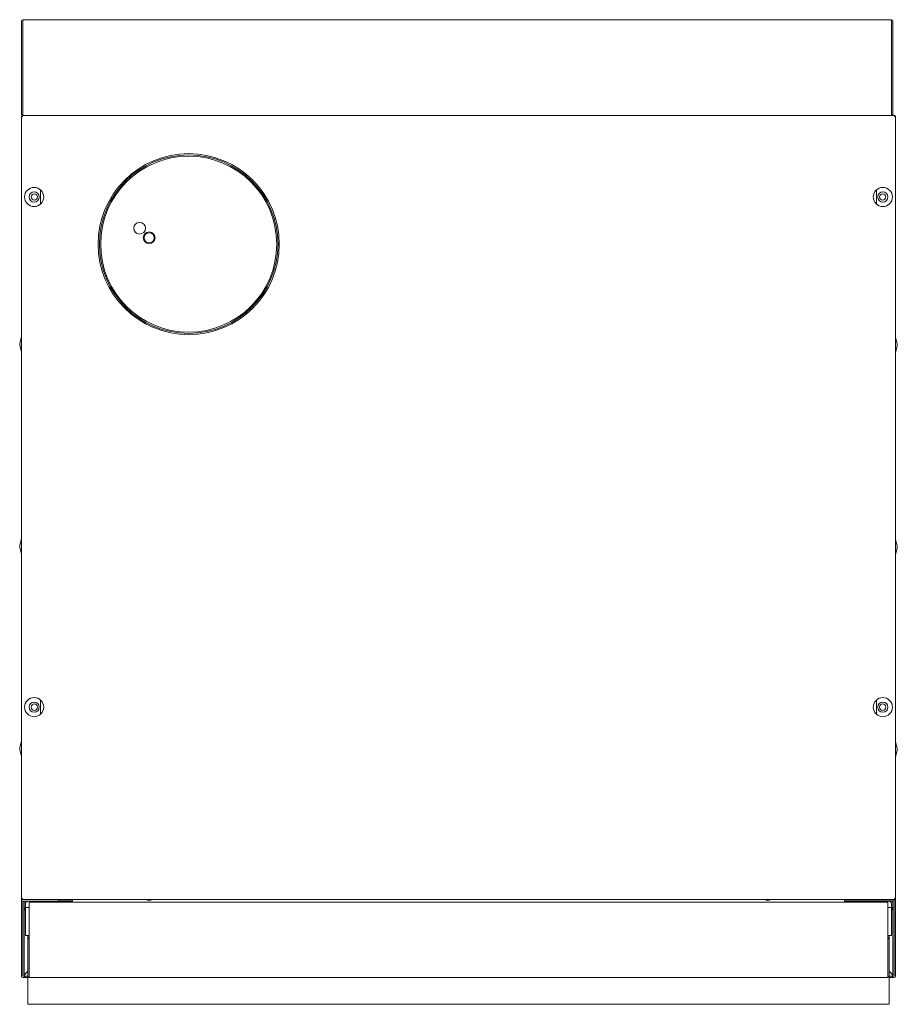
# Model space of a CAD drawing. Header units: millimetres. Extents: x 23 to 711, y 46 to 818.
import ezdxf

# ---------------------------------------------------------------- set-up
doc = ezdxf.new("R2010")
doc.units = ezdxf.units.MM

msp = doc.modelspace()

# ---------------------------------------------------------------- linework, layer by layer
at = {"color": 7, "linetype": 'Continuous', "lineweight": 15}
for p, q in [((24.95, 816.81), (24.95, 743.82)), ((706.95, 817.81), (25.95, 817.81)), ((25.95, 816.81), (25.95, 817.81)), ((25.95, 743.82), (25.95, 816.81)), ((25.95, 816.81), (25.95, 816.81)), ((25.95, 816.81), (25.95, 816.81)), ((25.95, 816.81), (25.95, 816.81)), ((25.95, 743.82), (25.95, 816.81)), ((25.95, 816.81), (25.95, 816.81)), ((706.95, 816.81), (706.95, 817.81)), ((706.95, 816.81), (706.95, 816.81)), ((706.95, 816.81), (706.95, 816.81)), ((706.95, 816.81), (706.95, 743.82)), ((706.95, 816.81), (706.95, 816.81)), ((706.95, 816.81), (706.95, 816.81)), ((707.95, 743.82), (707.95, 816.81)), ((24.95, 741.81), (24.95, 741.81)), ((24.95, 741.81), (25.75, 741.81)), ((24.95, 741.81), (24.95, 128.81)), ((25.75, 741.81), (25.75, 742.61)), ((25.75, 742.61), (25.76, 742.61)), ((25.75, 741.81), (25.75, 741.81)), ((25.75, 741.81), (25.75, 741.81)), ((709.14, 742.61), (25.76, 742.61)), ((25.95, 743.81), (25.95, 743.82)), ((25.95, 742.81), (25.95, 743.81)), ((25.96, 742.81), (706.94, 742.81)), ((54.15, 742.61), (53.95, 742.81)), ((68.21, 742.61), (68.01, 742.81)), ((664.89, 742.81), (664.69, 742.61)), ((680.95, 742.81), (680.75, 742.61)), ((706.95, 743.82), (706.95, 743.81)), ((706.95, 742.81), (706.95, 743.81)), ((707.12, 742.81), (708.95, 742.81)), ((709.14, 742.61), (709.15, 742.61)), ((709.15, 742.61), (709.15, 741.81)), ((709.15, 741.81), (709.15, 741.81)), ((709.15, 741.81), (709.15, 741.81)), ((709.15, 741.81), (709.95, 741.81)), ((709.95, 741.81), (709.95, 741.91)), ((709.95, 128.81), (709.95, 741.81)), ((709.95, 741.81), (709.95, 741.81)), ((39.75, 684.4), (39.75, 673.22)), ((695.15, 673.22), (695.15, 684.4)), ((105.67, 591.68), (105.82, 591.54)), ((206.08, 591.54), (206.23, 591.68)), ((24.9, 569.18), (23.57, 564.22)), ((711.33, 563.72), (710, 568.68)), ((23.57, 562.41), (24.9, 557.45)), ((710, 556.95), (711.33, 561.91)), ((24.9, 410.68), (23.57, 405.72)), ((711.33, 405.22), (710, 410.18)), ((23.57, 403.91), (24.9, 398.95)), ((710, 398.45), (711.33, 403.41)), ((39.75, 284.4), (39.75, 273.22)), ((695.15, 273.22), (695.15, 284.4)), ((24.9, 252.18), (23.57, 247.22)), ((711.33, 246.72), (710, 251.68)), ((23.57, 245.41), (24.9, 240.45)), ((710, 239.95), (711.33, 244.91)), ((24.95, 128.81), (25.75, 128.81)), ((24.95, 126.81), (24.95, 128.81)), ((24.95, 126.81), (25.95, 126.81)), ((24.95, 67.81), (24.95, 126.81)), ((25.95, 126.81), (24.95, 126.81)), ((24.95, 126.81), (24.95, 126.81)), ((25.75, 128.81), (25.75, 128.01)), ((25.75, 128.01), (709.15, 128.01)), ((25.95, 126.81), (53.95, 126.81)), ((25.95, 67.81), (25.95, 126.81)), ((25.95, 126.81), (25.95, 126.81)), ((25.95, 126.71), (25.95, 126.81)), ((25.95, 126.71), (25.95, 67.81)), ((26.95, 126.71), (25.95, 126.71)), ((26.95, 126.81), (26.95, 126.71)), ((26.95, 67.81), (26.95, 126.71)), ((29.45, 126.81), (27.95, 125.31)), ((27.95, 121.81), (27.95, 125.31)), ((703.95, 125.82), (30.95, 125.82)), ((30.95, 125.82), (30.95, 124.82)), ((30.95, 124.82), (30.95, 67.82)), ((53.95, 127.83), (53.95, 128.01)), ((53.95, 127.83), (54.95, 127.83)), ((53.95, 127.83), (53.95, 127.82)), ((53.95, 127.82), (53.95, 127.82)), ((53.95, 127.82), (54.66, 127.82)), ((53.95, 127.81), (53.95, 127.82)), ((53.95, 127.81), (53.95, 127.81)), ((53.95, 126.81), (53.95, 127.81)), ((53.95, 127.81), (64.95, 127.81)), ((53.95, 126.81), (64.95, 126.81)), ((54.95, 128.01), (54.95, 127.83)), ((54.95, 127.81), (54.95, 127.83)), ((57.95, 125.82), (57.95, 126.81)), ((64.95, 126.81), (64.95, 127.81)), ((669.95, 127.81), (669.95, 126.81)), ((707.94, 127.81), (669.95, 127.81)), ((669.95, 126.81), (707.94, 126.81)), ((676.95, 126.81), (676.95, 125.82)), ((679.95, 127.87), (679.95, 128.01)), ((680.95, 127.87), (679.95, 127.87)), ((679.95, 127.87), (679.95, 127.81)), ((680.24, 127.86), (680.95, 127.86)), ((680.95, 127.87), (680.95, 128.01)), ((680.95, 127.86), (680.95, 127.87)), ((680.95, 127.86), (680.95, 127.86)), ((680.95, 127.86), (708.95, 127.86)), ((703.95, 124.82), (703.95, 125.82)), ((703.95, 67.82), (703.95, 124.82)), ((706.95, 125.31), (705.45, 126.81)), ((706.95, 125.31), (706.95, 121.81)), ((707.95, 126.81), (707.95, 67.81)), ((708.95, 127.86), (709.95, 127.86)), ((708.95, 127.86), (708.95, 67.81)), ((708.95, 67.81), (708.95, 126.81)), ((709.15, 128.01), (709.15, 128.81)), ((709.15, 128.81), (709.95, 128.81)), ((709.95, 127.86), (709.95, 128.81)), ((709.95, 67.81), (709.95, 127.86)), ((24.93, 67.79), (24.93, 119.78)), ((25.95, 121.82), (25.95, 121.82)), ((25.95, 121.82), (25.95, 121.82)), ((25.95, 121.81), (25.95, 121.81)), ((25.95, 120.81), (25.95, 120.81)), ((25.95, 120.79), (25.95, 120.79)), ((25.95, 119.79), (25.95, 119.79)), ((25.95, 119.78), (25.95, 119.78)), ((26.95, 121.82), (27.95, 121.82)), ((26.95, 121.81), (27.95, 121.81)), ((27.95, 120.81), (26.95, 120.81)), ((26.95, 120.79), (27.95, 120.79)), ((27.95, 119.79), (26.95, 119.79)), ((27.95, 119.78), (26.95, 119.78)), ((27.95, 121.81), (30.95, 121.81)), ((27.95, 99.81), (27.95, 121.81)), ((703.95, 121.81), (706.95, 121.81)), ((706.95, 121.82), (707.95, 121.82)), ((706.95, 121.81), (706.95, 99.81)), ((706.95, 121.81), (707.95, 121.81)), ((707.95, 120.81), (706.95, 120.81)), ((707.95, 120.79), (706.95, 120.79)), ((707.95, 119.79), (706.95, 119.79)), ((707.95, 119.78), (706.95, 119.78)), ((708.95, 121.82), (708.95, 121.82)), ((708.95, 121.82), (708.95, 121.82)), ((708.95, 121.81), (708.95, 121.81)), ((708.95, 120.81), (708.95, 120.81)), ((708.95, 119.79), (708.95, 119.79)), ((708.95, 119.78), (708.95, 119.78)), ((30.95, 99.81), (27.95, 99.81)), ((29.95, 99.81), (29.95, 97.82)), ((30.85, 97.82), (29.95, 97.82)), ((29.95, 97.82), (29.95, 96.88)), ((29.95, 67.82), (29.95, 96.82)), ((30.95, 96.82), (30.95, 67.82)), ((706.95, 99.81), (703.95, 99.81)), ((703.95, 67.82), (703.95, 96.82)), ((704.95, 97.82), (704.06, 97.82)), ((704.95, 97.82), (704.95, 99.81)), ((704.95, 96.88), (704.95, 97.82)), ((704.95, 67.82), (704.95, 96.82)), ((26.95, 68.82), (29.95, 71.82)), ((29.95, 71.79), (26.95, 68.79)), ((704.95, 71.8), (707.95, 68.8)), ((707.95, 68.77), (704.95, 71.76)), ((27.44, 66.78), (25.94, 66.78)), ((25.95, 67.82), (25.95, 67.82)), ((26.95, 67.78), (27.44, 67.78)), ((27.44, 66.78), (27.44, 67.78)), ((29.44, 67.78), (27.44, 67.78)), ((29.44, 66.78), (27.44, 66.78)), ((29.95, 67.78), (29.44, 67.78)), ((29.95, 66.78), (29.44, 66.78)), ((29.95, 67.75), (29.95, 67.82)), ((29.95, 67.76), (29.95, 57.82)), ((30.95, 67.82), (30.95, 66.82)), ((30.95, 66.82), (703.95, 66.82)), ((703.95, 66.82), (703.95, 67.82)), ((704.95, 67.82), (704.95, 67.75)), ((705.44, 67.78), (704.95, 67.78)), ((704.95, 57.82), (704.95, 67.76)), ((705.44, 66.78), (704.95, 66.78)), ((707.44, 67.78), (705.44, 67.78)), ((707.44, 66.78), (705.44, 66.78)), ((707.44, 66.78), (707.44, 67.78)), ((707.44, 67.78), (707.95, 67.78)), ((708.94, 66.78), (707.44, 66.78)), ((29.95, 57.82), (29.95, 45.82)), ((704.95, 57.82), (704.95, 45.82)), ((29.95, 45.82), (704.95, 45.82))]:
    msp.add_line(p, q, dxfattribs=at)
at = {"color": 7, "linetype": 'Continuous', "lineweight": 15, "flags": 128}
for points in [[(124.96, 127.8), (123.78, 127.98), (123.69, 128.01)], [(126.23, 128.01), (126.14, 127.98), (124.96, 127.8)]]:
    msp.add_lwpolyline(points, dxfattribs=at)
at = {"color": 7, "linetype": 'Continuous', "lineweight": 15}
for centre, radius in [((155.95, 641.81), 71), ((155.95, 641.81), 70), ((155.95, 641.81), 69), ((34.75, 678.81), 7.5), ((34.75, 678.81), 4), ((34.95, 678.81), 2.5), ((700.15, 678.81), 7.5), ((700.15, 678.81), 4), ((699.95, 678.81), 2.5), ((117.46, 654.31), 4.6), ((124.96, 646.81), 4.6), ((124.96, 646.81), 4), ((34.75, 278.81), 7.5), ((700.15, 278.81), 7.5), ((34.75, 278.81), 4), ((34.95, 278.81), 2.5), ((700.15, 278.81), 4), ((699.95, 278.81), 2.5)]:
    msp.add_circle(centre, radius, dxfattribs=at)
for centre, radius, start, end in [((25.95, 816.81), 1, 90.00534, 179.99998), ((706.95, 816.81), 1, 0.00001, 89.9933), ((25.95, 741.81), 1, 90, 180), ((708.95, 741.81), 1, 18.02012, 90), ((26.95, 563.31), 3.5, 165, 195), ((23.45, 569.57), 1.5, 345, 0), ((711.45, 569.07), 1.5, 180, 195), ((707.95, 562.81), 3.5, 345, 15), ((23.45, 557.06), 1.5, 360, 15), ((711.45, 556.56), 1.5, 165, 180), ((23.45, 411.07), 1.5, 345, 0), ((711.45, 410.57), 1.5, 180, 195), ((26.95, 404.81), 3.5, 165, 195), ((707.95, 404.31), 3.5, 345, 15), ((23.45, 398.56), 1.5, 0, 15), ((711.45, 398.06), 1.5, 165, 180), ((26.95, 246.31), 3.5, 165, 195), ((23.45, 252.57), 1.5, 345, 0), ((711.45, 252.07), 1.5, 180, 195), ((23.45, 240.06), 1.5, 0, 15), ((711.45, 239.56), 1.5, 165, 180), ((707.95, 245.81), 3.5, 345, 15), ((124.96, 131.8), 4.6, 235.56646, 304.43354), ((609.94, 131.8), 4.6, 235.56646, 304.43354), ((609.94, 131.8), 4, 251.53187, 288.46813), ((707.94, 126.81), 1, 360, 90), ((707.94, 126.81), 0.002, 360, 90), ((25.94, 119.78), 1.01, 168.57881, 180), ((25.95, 121.82), 0.002, 180, 270), ((708.95, 121.82), 0.002, 270, 360), ((708.94, 119.78), 0.01, 0, 45), ((30.95, 96.82), 1, 90, 180), ((30.95, 96.82), 0.002, 90, 180), ((703.95, 96.82), 1, 0, 90), ((703.95, 96.82), 0.002, 0, 90), ((25.94, 67.79), 1.01, 180, 270), ((25.95, 67.81), 1, 180, 0), ((25.95, 67.81), 0.002, 180, 0), ((30.95, 67.82), 1, 180, 270), ((30.95, 67.82), 0.002, 180, 270), ((703.95, 67.82), 1, 270, 360), ((703.95, 67.82), 0.002, 270, 360), ((708.95, 67.81), 1, 180, 360), ((708.94, 67.79), 1.01, 270, 0), ((708.95, 67.81), 0.002, 180, 360)]:
    msp.add_arc(centre, radius, start, end, dxfattribs=at)
for centre, ratio, start_param, end_param in [((25.95, 816.81), 0.000834, 4.712389, 6.283068), ((706.95, 816.81), 0.000736, 0.000094, 1.570796)]:
    msp.add_ellipse(centre, major_axis=(0, 1), ratio=ratio, start_param=start_param, end_param=end_param, dxfattribs=at)
for points, knots in [([(25.95, 742.81), (25.69, 742.81), (25.43, 742.92), (25.06, 743.29), (24.95, 743.55), (24.95, 743.82)], [0, 0, 0, 0, 0.5, 0.5, 1, 1, 1, 1]), ([(25.75, 742.61), (25.65, 742.6), (25.44, 742.58), (25.17, 742.39), (24.99, 742.13), (24.96, 741.92), (24.95, 741.81)], [0, 0, 0, 0, 0.250016, 0.499996, 0.74999, 1, 1, 1, 1]), ([(25.75, 741.81), (25.75, 741.92), (25.76, 742.13), (25.76, 742.39), (25.76, 742.58), (25.76, 742.6), (25.76, 742.61)], [0, 0, 0, 0, 0.250025, 0.500006, 0.75004, 1, 1, 1, 1]), ([(25.95, 743.82), (25.95, 743.55), (25.95, 743.29), (25.96, 742.92), (25.96, 742.81), (25.96, 742.81)], [0, 0, 0, 0, 0.5, 0.5, 1, 1, 1, 1]), ([(54.95, 742.82), (54.95, 742.75), (54.95, 742.68), (54.93, 742.62), (54.93, 742.61)], [0, 0, 0, 0, 0.95661, 1, 1, 1, 1]), ([(664.89, 742.81), (664.89, 742.81), (664.89, 742.81), (664.89, 742.81), (664.89, 742.81)], [0, 0, 0, 0, 0.501111, 1, 1, 1, 1]), ([(679.95, 742.82), (679.95, 742.75), (679.95, 742.68), (679.97, 742.62), (679.97, 742.61)], [0, 0, 0, 0, 0.95661, 1, 1, 1, 1]), ([(706.94, 742.81), (706.94, 742.81), (706.94, 742.92), (706.95, 743.29), (706.95, 743.55), (706.95, 743.82)], [0, 0, 0, 0, 0.5, 0.5, 1, 1, 1, 1]), ([(707.95, 743.82), (707.95, 743.55), (707.84, 743.29), (707.47, 742.92), (707.21, 742.81), (706.95, 742.81)], [0, 0, 0, 0, 0.5, 0.5, 1, 1, 1, 1]), ([(709.14, 742.61), (709.14, 742.6), (709.14, 742.58), (709.14, 742.39), (709.14, 742.13), (709.15, 741.92), (709.15, 741.81)], [0, 0, 0, 0, 0.24996, 0.499994, 0.749975, 1, 1, 1, 1]), ([(709.95, 741.81), (709.94, 741.92), (709.91, 742.13), (709.73, 742.39), (709.46, 742.58), (709.25, 742.6), (709.15, 742.61)], [0, 0, 0, 0, 0.25001, 0.500004, 0.749984, 1, 1, 1, 1]), ([(54.95, 127.83), (54.95, 127.83), (54.94, 127.82), (54.88, 127.82), (54.79, 127.82), (54.7, 127.82), (54.66, 127.82)], [0, 0, 0, 0, 0.250008, 0.500015, 0.74997, 1, 1, 1, 1]), ([(679.95, 127.87), (679.95, 127.87), (679.96, 127.87), (680.02, 127.87), (680.11, 127.87), (680.2, 127.86), (680.24, 127.86)], [0, 0, 0, 0, 0.250008, 0.500015, 0.749971, 1, 1, 1, 1])]:
    msp.add_open_spline(points, degree=3, knots=knots, dxfattribs=at)
msp.add_open_spline([(68.01, 742.81), (68.01, 742.81), (68.01, 742.81), (68.01, 742.81)], degree=3, dxfattribs=at)

doc.saveas('drawing.dxf')
